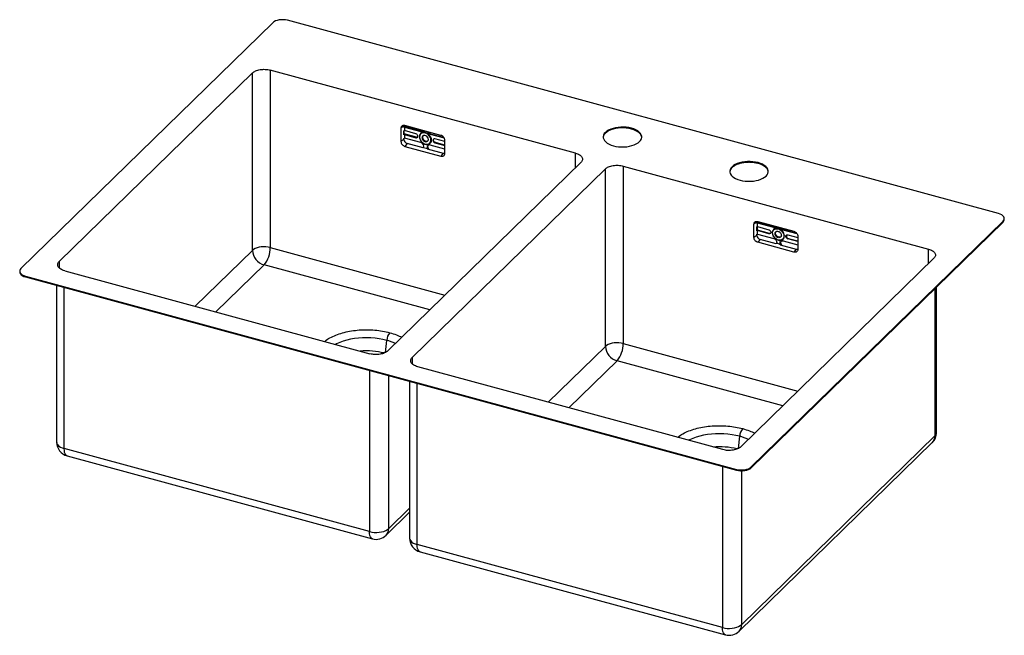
# Paper-space layout '_Trimetrico' of a CAD drawing. Header units: millimetres. Extents: x -209 to 686, y -530 to 29.
import ezdxf

# ---------------------------------------------------------------- set-up
doc = ezdxf.new("R2010")
doc.units = ezdxf.units.MM

psp = doc.layouts.new('_Trimetrico')

# ---------------------------------------------------------------- linework, layer by layer
at = {"color": 7, "linetype": 'Continuous', "lineweight": 25}
for p, q in [((680.38, -147.06), (34.76, 28.41)), ((21.25, 26.25), (-207.43, -196.94)), ((296.23, -92.16), (18.97, -16.8)), ((18.97, -16.8), (18.97, -177.95)), ((2.75, -19.38), (-172.72, -190.65)), ((2.75, -180.53), (2.75, -19.38)), ((140.44, -67.83), (137.7, -69.64)), ((137.7, -69.64), (137.7, -81.64)), ((140.44, -67.83), (140.44, -68.89)), ((140.57, -68.05), (140.44, -68.14)), ((140.81, -68.64), (140.44, -68.89)), ((156.16, -72.29), (140.57, -68.05)), ((140.81, -68.64), (140.81, -71.78)), ((140.81, -68.64), (155.74, -72.7)), ((173.96, -76.07), (141.24, -67.18)), ((347.07, -70.35), (347.07, -69.58)), ((140.44, -79.83), (137.7, -81.64)), ((140.44, -72.03), (140.81, -71.78)), ((140.44, -75.63), (140.44, -72.03)), ((140.44, -74.91), (140.57, -74.79)), ((140.81, -75.38), (140.44, -75.63)), ((140.44, -78.76), (140.81, -78.51)), ((140.44, -79.83), (140.44, -78.76)), ((140.57, -74.79), (140.57, -71.94)), ((151.69, -77.81), (140.57, -74.79)), ((151.27, -74.62), (140.81, -71.78)), ((140.81, -75.38), (140.81, -78.51)), ((140.81, -75.38), (151.27, -78.22)), ((155.74, -82.57), (140.81, -78.51)), ((151.27, -78.22), (151.69, -77.81)), ((154.57, -77.55), (154.41, -77.27)), ((155.74, -72.7), (156.16, -72.29)), ((156.87, -78.17), (157.29, -77.76)), ((164.13, -74.98), (164.55, -74.57)), ((164.13, -74.98), (176.85, -78.44)), ((164.55, -74.57), (176.44, -77.8)), ((164.92, -80.36), (165.46, -80.28)), ((166.74, -80.62), (167.16, -80.21)), ((177.5, -81.75), (168.6, -79.33)), ((177.5, -92.46), (177.5, -80.46)), ((143.29, -83.36), (141.24, -86.03)), ((141.24, -86.03), (173.96, -94.93)), ((157.77, -87.3), (143.29, -83.36)), ((158.1, -86.95), (161.77, -87.95)), ((161.48, -86.7), (161.9, -86.29)), ((161.54, -88.32), (176.02, -92.26)), ((162.54, -88.6), (162.67, -88.31)), ((177.5, -88.48), (164.13, -84.85)), ((168.6, -82.93), (169.02, -82.52)), ((168.6, -82.93), (177.5, -85.35)), ((177.5, -84.82), (169.02, -82.52)), ((176.02, -92.26), (173.96, -94.93)), ((125.77, -271.78), (301.25, -100.51)), ((147.88, -277.79), (323.36, -106.52)), ((323.36, -267.66), (323.36, -106.52)), ((339.57, -103.93), (616.83, -179.29)), ((339.57, -103.93), (339.57, -265.08)), ((462.04, -101.6), (462.04, -100.82)), ((685.72, -152.39), (685.72, -151.62)), ((455.88, -377.22), (684.56, -154.02)), ((455.88, -377.99), (684.56, -154.79)), ((461.04, -154.96), (458.3, -156.78)), ((458.3, -168.78), (458.3, -156.78)), ((461.04, -154.96), (461.04, -156.02)), ((461.17, -155.19), (461.04, -155.27)), ((461.42, -155.78), (461.04, -156.02)), ((461.04, -159.16), (461.42, -158.91)), ((461.04, -162.76), (461.04, -159.16)), ((476.76, -159.42), (461.17, -155.19)), ((461.17, -159.07), (461.17, -161.92)), ((461.42, -158.91), (461.42, -155.78)), ((476.34, -159.83), (461.42, -155.78)), ((461.42, -158.91), (471.87, -161.75)), ((461.84, -154.31), (494.56, -163.2)), ((476.34, -159.83), (476.76, -159.42)), ((684.56, -154.79), (684.56, -154.02)), ((461.04, -166.96), (458.3, -168.78)), ((461.04, -162.04), (461.17, -161.92)), ((461.42, -162.51), (461.04, -162.76)), ((461.04, -165.89), (461.42, -165.64)), ((461.04, -166.96), (461.04, -165.89)), ((461.17, -161.92), (472.29, -164.94)), ((461.42, -165.64), (461.42, -162.51)), ((471.87, -165.35), (461.42, -162.51)), ((461.42, -165.64), (476.34, -169.7)), ((471.87, -165.35), (472.29, -164.94)), ((475.17, -164.68), (475.01, -164.4)), ((477.47, -165.31), (477.89, -164.9)), ((484.73, -162.11), (485.15, -161.7)), ((497.49, -165.58), (484.73, -162.11)), ((485.15, -161.7), (497.05, -164.94)), ((485.52, -167.49), (486.06, -167.41)), ((487.35, -167.76), (487.77, -167.35)), ((489.2, -166.46), (498.1, -168.88)), ((489.2, -170.06), (489.62, -169.65)), ((489.62, -169.65), (498.1, -171.96)), ((498.1, -167.59), (498.1, -179.59)), ((463.89, -170.5), (461.84, -173.17)), ((494.56, -182.06), (461.84, -173.17)), ((478.37, -174.43), (463.89, -170.5)), ((482.37, -175.08), (478.7, -174.08)), ((482.08, -173.83), (482.5, -173.42)), ((482.14, -175.46), (496.62, -179.39)), ((483.14, -175.73), (483.27, -175.45)), ((484.73, -171.98), (498.1, -175.61)), ((498.1, -172.48), (489.2, -170.06)), ((621.85, -187.64), (446.37, -358.91)), ((496.62, -179.39), (494.56, -182.06)), ((-208.59, -199.35), (-208.59, -200.12)), ((-203.26, -203.9), (442.37, -379.37)), ((-203.26, -204.67), (-203.26, -203.9)), ((-203.26, -204.67), (442.37, -380.14)), ((-167.71, -199.01), (109.55, -274.36)), ((-175.01, -212.35), (-175.01, -354.69)), ((624.13, -345.9), (624.13, -213.77)), ((430.16, -361.49), (152.89, -286.14)), ((145.59, -299.48), (145.59, -441.82)), ((444.77, -526.41), (620.24, -355.13)), ((622.64, -349), (447.17, -520.27)), ((109.13, -435.92), (-168.13, -360.56)), ((-165.49, -367.14), (111.77, -442.49)), ((442.37, -380.14), (442.37, -379.37)), ((455.88, -377.99), (455.88, -377.22)), ((124.17, -439.27), (145.59, -418.36)), ((429.74, -523.05), (152.47, -447.7)), ((155.11, -454.27), (432.37, -529.62))]:
    psp.add_line(p, q, dxfattribs=at)
at = {"color": 8, "linetype": 'Continuous', "lineweight": 25}
for p, q in [((296.23, -105.4), (296.23, -92.16)), ((18.97, -177.95), (177.7, -221.09)), ((-49.18, -231.22), (2.75, -180.53)), ((616.83, -192.53), (616.83, -179.29)), ((-172.72, -190.65), (-172.72, -196.39)), ((13.37, -193.7), (-30.32, -236.34)), ((163.86, -234.6), (13.37, -193.7)), ((-168.13, -360.56), (-168.13, -214.22)), ((622.64, -215.22), (622.64, -349)), ((123.8, -273.17), (124.76, -262.22)), ((271.42, -318.35), (323.36, -267.66)), ((339.57, -265.08), (498.3, -308.22)), ((147.88, -277.79), (147.88, -283.52)), ((333.97, -280.83), (290.28, -323.48)), ((484.46, -321.73), (333.97, -280.83)), ((109.13, -289.58), (109.13, -435.92)), ((126.56, -433.14), (126.56, -294.31)), ((152.47, -447.7), (152.47, -301.35)), ((444.4, -360.3), (445.36, -349.35)), ((429.74, -376.71), (429.74, -523.05)), ((447.17, -520.27), (447.17, -380.74)), ((145.59, -414.57), (126.56, -433.14))]:
    psp.add_line(p, q, dxfattribs=at)
at = {"color": 7, "linetype": 'Continuous', "lineweight": 25, "flags": 128}
for points in [[(34.76, 28.41), (32.94, 28.79), (31.02, 28.98), (29.06, 28.97), (27.14, 28.77), (25.33, 28.38), (23.71, 27.82), (22.33, 27.1), (21.25, 26.25)], [(140.54, -67.12), (140.5, -67.3), (140.44, -67.83)], [(347.07, -70.35), (344.78, -69.83), (342.38, -69.49), (339.9, -69.32), (337.41, -69.34), (334.94, -69.54), (332.55, -69.92), (330.3, -70.47), (328.22, -71.18), (326.35, -72.04), (324.74, -73.02), (323.42, -74.11), (322.42, -75.29), (321.75, -76.53), (321.43, -77.8), (321.42, -77.93)], [(347.07, -69.58), (344.78, -69.06), (342.38, -68.71), (339.9, -68.55), (337.41, -68.57), (334.94, -68.77), (332.55, -69.15), (330.3, -69.7), (328.22, -70.41), (326.35, -71.27), (324.74, -72.25), (323.42, -73.34), (322.42, -74.52), (321.75, -75.76), (321.43, -77.03), (321.47, -78.32), (321.86, -79.59), (322.59, -80.82), (323.66, -81.98), (325.04, -83.05), (326.71, -84.01), (328.62, -84.84), (330.73, -85.52)], [(330.73, -85.52), (333.02, -86.04), (335.43, -86.38), (337.9, -86.55), (340.4, -86.53), (342.87, -86.33), (345.25, -85.95), (347.51, -85.4), (349.59, -84.69), (351.45, -83.83), (353.06, -82.85), (354.38, -81.75), (355.38, -80.58), (356.05, -79.34), (356.37, -78.06), (356.34, -76.78), (355.95, -75.51), (355.21, -74.28), (354.14, -73.12), (352.76, -72.04), (351.1, -71.08), (349.19, -70.26), (347.07, -69.58)], [(356.39, -77.93), (356.34, -77.55), (355.95, -76.28), (355.21, -75.05), (354.14, -73.89), (352.76, -72.82), (351.1, -71.86), (349.19, -71.03), (347.07, -70.35)], [(165.46, -80.28), (165.3, -78.95), (164.83, -77.61), (164.07, -76.35), (163.07, -75.22), (161.89, -74.3), (160.6, -73.64), (159.27, -73.27), (157.97, -73.23), (156.79, -73.51), (155.8, -74.1), (155.04, -74.95), (154.57, -76.03), (154.41, -77.27)], [(154.41, -77.27), (154.57, -78.6), (155.04, -79.93), (155.8, -81.2), (156.79, -82.33), (157.97, -83.25), (159.27, -83.91), (160.6, -84.27), (161.89, -84.32), (163.07, -84.04), (164.07, -83.45), (164.83, -82.59), (165.3, -81.51), (165.46, -80.28)], [(164.92, -80.36), (164.74, -79.02), (164.23, -77.67), (163.41, -76.4), (162.33, -75.32), (161.09, -74.48), (159.75, -73.94), (158.41, -73.75), (157.16, -73.91), (156.09, -74.42), (155.27, -75.23), (154.75, -76.3), (154.57, -77.55)], [(154.57, -77.55), (154.75, -78.9), (155.27, -80.25), (156.09, -81.51), (157.16, -82.6), (158.41, -83.44), (159.75, -83.97), (161.09, -84.16), (162.33, -84), (163.41, -83.5), (164.23, -82.68), (164.74, -81.61), (164.92, -80.36)], [(162.62, -79.74), (162.45, -78.74), (161.95, -77.76), (161.18, -76.93), (160.25, -76.35), (159.25, -76.08), (158.31, -76.15), (157.54, -76.57), (157.05, -77.27), (156.87, -78.17)], [(156.87, -78.17), (157.05, -79.17), (157.54, -80.15), (158.31, -80.98), (159.25, -81.56), (160.25, -81.84), (161.18, -81.76), (161.95, -81.35), (162.45, -80.64), (162.62, -79.74)], [(157.7, -76.44), (157.47, -76.86), (157.29, -77.76)], [(157.29, -77.76), (157.47, -78.76), (157.96, -79.74), (158.73, -80.57), (159.67, -81.15), (160.67, -81.43), (161.6, -81.35), (162.21, -81.06)], [(462.04, -100.82), (459.76, -100.31), (457.35, -99.96), (454.88, -99.8), (452.38, -99.82), (449.91, -100.02), (447.53, -100.4), (445.27, -100.95), (443.19, -101.66), (441.33, -102.51), (439.72, -103.5), (438.4, -104.59), (437.39, -105.77), (436.73, -107.01), (436.41, -108.28), (436.44, -109.57), (436.83, -110.84), (437.57, -112.07), (438.64, -113.23), (440.02, -114.3), (441.68, -115.26), (443.59, -116.09), (445.71, -116.77)], [(445.71, -116.77), (448, -117.28), (450.4, -117.63), (452.88, -117.79), (455.37, -117.78), (457.84, -117.57), (460.23, -117.19), (462.48, -116.64), (464.56, -115.93), (466.43, -115.08), (468.03, -114.09), (469.35, -113), (470.36, -111.82), (471.03, -110.59), (471.35, -109.31), (471.31, -108.02), (470.92, -106.75), (470.18, -105.53), (469.11, -104.36), (467.74, -103.29), (466.07, -102.33), (464.16, -101.5), (462.04, -100.82)], [(471.36, -109.18), (471.31, -108.8), (470.92, -107.53), (470.18, -106.3), (469.11, -105.13), (467.74, -104.06), (466.07, -103.1), (464.16, -102.28), (462.04, -101.6)], [(684.56, -154.02), (685.3, -153.08), (685.67, -152.09), (685.66, -151.08), (685.27, -150.09), (684.51, -149.16), (683.41, -148.33), (682.02, -147.62), (680.38, -147.06)], [(461.15, -154.22), (461.1, -154.43), (461.04, -154.96)], [(486.06, -167.41), (485.9, -166.08), (485.43, -164.75), (484.67, -163.48), (483.68, -162.35), (482.5, -161.43), (481.2, -160.77), (479.87, -160.41), (478.57, -160.36), (477.4, -160.64), (476.4, -161.23), (475.64, -162.09), (475.17, -163.17), (475.01, -164.4)], [(475.17, -164.68), (475.35, -163.43), (475.87, -162.36), (476.69, -161.55), (477.76, -161.04), (479.01, -160.88), (480.35, -161.07), (481.69, -161.61), (482.94, -162.45), (484.01, -163.54), (484.83, -164.8), (485.35, -166.15), (485.52, -167.49)], [(475.01, -164.4), (475.17, -165.73), (475.64, -167.07), (476.4, -168.33), (477.4, -169.46), (478.57, -170.38), (479.87, -171.04), (481.2, -171.41), (482.5, -171.45), (483.68, -171.17), (484.67, -170.58), (485.43, -169.73), (485.9, -168.65), (486.06, -167.41)], [(485.52, -167.49), (485.35, -168.74), (484.83, -169.81), (484.01, -170.63), (482.94, -171.13), (481.69, -171.3), (480.35, -171.1), (479.01, -170.57), (477.76, -169.73), (476.69, -168.64), (475.87, -167.38), (475.35, -166.03), (475.17, -164.68)], [(18.97, -177.95), (17.04, -177.53), (15, -177.29), (12.91, -177.24), (10.84, -177.37), (8.84, -177.69), (6.98, -178.18), (5.31, -178.84), (3.89, -179.63), (2.75, -180.53)], [(-208.59, -200.12), (-208.54, -200.65), (-208.14, -201.64), (-207.38, -202.57), (-206.29, -203.41), (-204.89, -204.12), (-203.26, -204.67)], [(-207.43, -196.94), (-208.18, -197.88), (-208.55, -198.87), (-208.54, -199.88), (-208.14, -200.87), (-207.38, -201.8), (-206.29, -202.64), (-204.89, -203.35), (-203.26, -203.9)], [(339.57, -265.08), (337.64, -264.66), (335.6, -264.43), (333.51, -264.37), (331.44, -264.51), (329.44, -264.82), (327.58, -265.32), (325.91, -265.97), (324.49, -266.76), (323.36, -267.66)], [(442.37, -379.37), (444.18, -379.75), (446.11, -379.94), (448.07, -379.94), (449.99, -379.74), (451.8, -379.34), (453.42, -378.78), (454.8, -378.06), (455.88, -377.22)], [(442.37, -380.14), (444.18, -380.52), (446.11, -380.71), (448.07, -380.71), (449.99, -380.51), (451.8, -380.12), (453.42, -379.55), (454.8, -378.83), (455.88, -377.99)], [(109.13, -435.92), (111.21, -436.37), (113.4, -436.62), (115.65, -436.68), (117.88, -436.54), (120.02, -436.19), (122.03, -435.66), (123.82, -434.97), (125.34, -434.12), (126.56, -433.14)], [(429.74, -523.05), (431.81, -523.5), (434, -523.76), (436.25, -523.81), (438.48, -523.67), (440.63, -523.33), (442.63, -522.8), (444.42, -522.1), (445.95, -521.25), (447.17, -520.27)]]:
    psp.add_lwpolyline(points, dxfattribs=at)
at = {"color": 8, "linetype": 'Continuous', "lineweight": 25, "flags": 128}
for points in [[(124.76, -262.22), (121.34, -261.4), (117.79, -260.74), (114.13, -260.27), (110.41, -259.97), (106.64, -259.86), (102.87, -259.93), (99.14, -260.19), (95.46, -260.63), (91.89, -261.25), (88.44, -262.04), (85.16, -263), (82.07, -264.11), (79.19, -265.36), (78.23, -265.85)], [(445.36, -349.35), (441.94, -348.53), (438.39, -347.88), (434.74, -347.4), (431.01, -347.1), (427.24, -346.99), (423.48, -347.07), (419.74, -347.33), (416.06, -347.77), (412.49, -348.38), (409.04, -349.17), (405.76, -350.13), (402.67, -351.24), (399.8, -352.5), (398.83, -352.98)], [(-175.01, -354.69), (-175, -354.94), (-174.72, -356.09), (-174.06, -357.2), (-173.03, -358.23), (-171.67, -359.15), (-170.02, -359.94), (-168.13, -360.56)], [(-165.49, -367.14), (-165.98, -366.93), (-166.72, -366.3), (-167.32, -365.3), (-167.77, -363.99), (-168.04, -362.39), (-168.13, -360.56)], [(111.77, -442.49), (111.28, -442.29), (110.54, -441.65), (109.94, -440.66), (109.5, -439.35), (109.23, -437.75), (109.13, -435.92)], [(145.59, -441.82), (145.6, -442.07), (145.88, -443.22), (146.55, -444.33), (147.57, -445.36), (148.93, -446.28), (150.58, -447.07), (152.47, -447.7)], [(155.11, -454.27), (154.62, -454.07), (153.88, -453.43), (153.28, -452.44), (152.83, -451.12), (152.56, -449.53), (152.47, -447.7)], [(432.37, -529.62), (431.89, -529.42), (431.14, -528.78), (430.54, -527.79), (430.1, -526.48), (429.83, -524.88), (429.74, -523.05)]]:
    psp.add_lwpolyline(points, dxfattribs=at)
at = {"color": 7, "linetype": 'Continuous', "lineweight": 25}
for centre, radius, start, end in [((144.35, -79.59), 3.92, 183.39156, 254.33381), ((150.58, -77.07), 2.55, 3.39156, 74.33381), ((151.76, -76.95), 1.37, 248.8623, 0.92226), ((156.42, -70.8), 2.02, 250.09701, 330.99339), ((156.84, -70.16), 2.24, 252.33779, 302.15918), ((165.19, -71.37), 3.77, 201.23122, 253.6437), ((168.11, -80.6), 1.37, 68.8623, 180.92226), ((154.75, -86.07), 3.64, 3.39156, 74.33381), ((163.43, -86.67), 1.95, 68.8623, 180.92226), ((164.48, -86.66), 3, 180.7729, 205.38308), ((163.91, -86.24), 2.02, 144.94773, 181.26399), ((165.2, -86.19), 3.31, 181.77796, 220.05884), ((169.29, -80.47), 2.55, 183.39156, 254.33381), ((176.76, -89.75), 2.61, 253.51982, 286.51874), ((477.44, -157.27), 2.26, 252.46221, 299.50153), ((682.4, -152.27), 3.32, 310.64064, 357.99746), ((464.95, -166.73), 3.92, 183.39156, 254.33381), ((472.76, -163.43), 1.58, 252.46295, 299.48593), ((489.18, -167.32), 1.42, 145.86153, 181.23684), ((490.31, -167.2), 2.55, 183.39156, 254.33381), ((-5.31, -178.19), 24.27, 320.28571, 0.57067), ((485.08, -173.79), 3, 180.7729, 205.38308), ((484.43, -173.36), 1.94, 135.35447, 181.91129), ((485.8, -173.32), 3.31, 181.77796, 220.05884), ((17.29, -179.68), 14.56, 183.35026, 254.37511), ((497.36, -176.88), 2.61, 253.51982, 286.51874), ((136.77, -262.97), 12.03, 140.2523, 176.41488), ((337.89, -266.81), 14.56, 183.35026, 254.37511), ((315.3, -265.32), 24.27, 320.28571, 0.57067), ((457.37, -350.1), 12.03, 140.2523, 176.41488), ((611.23, -345.9), 12.9, 314.30503, 0), ((-162.11, -354.69), 12.9, 180, 254.79549), ((115.15, -430.04), 12.9, 254.79549, 314.30503), ((158.49, -441.82), 12.9, 180, 254.79549), ((435.76, -517.17), 12.9, 254.79549, 314.30503)]:
    psp.add_arc(centre, radius, start, end, dxfattribs=at)
at = {"color": 8, "linetype": 'Continuous', "lineweight": 25}
for centre, radius, start, end in [((111.78, -310.93), 50.41, 65.52838, 75.08372), ((106.32, -340.78), 69.02, 76.41561, 94.59703), ((619.79, -345.72), 4.35, 310.99923, 357.63887), ((432.38, -398.06), 50.41, 65.52838, 75.08372), ((614.26, -349.26), 8.39, 315.53024, 1.73552), ((426.92, -427.91), 69.02, 76.41561, 94.59703), ((118.18, -433.4), 8.39, 315.53024, 1.73552), ((438.78, -520.53), 8.39, 315.53024, 1.73552)]:
    psp.add_arc(centre, radius, start, end, dxfattribs=at)
at = {"color": 7, "linetype": 'Continuous', "lineweight": 25}
for points, knots in [([(2.75, -19.38), (3.49, -18.67), (4.5, -18.03), (6.91, -16.99), (8.32, -16.6), (11.32, -16.12), (12.92, -16.04), (16.04, -16.19), (17.58, -16.42), (18.97, -16.8)], [0, 0, 0, 0, 0.25, 0.25, 0.5, 0.5, 0.75, 0.75, 1, 1, 1, 1]), ([(141.24, -67.18), (140.78, -67.05), (140.31, -67.01), (139.46, -67.12), (139.06, -67.27), (138.41, -67.73), (138.15, -68.04), (137.79, -68.77), (137.7, -69.19), (137.7, -69.64)], [0, 0, 0, 0, 0.25, 0.25, 0.5, 0.5, 0.75, 0.75, 1, 1, 1, 1]), ([(152.85, -77.72), (152.68, -77.79), (152.33, -77.93), (151.9, -77.85), (151.69, -77.81)], [0, 0, 0, 0, 0.490786, 1, 1, 1, 1]), ([(164.55, -74.57), (164.17, -74.42), (163.4, -74.1), (162.66, -73.41), (162.45, -72.98), (162.43, -72.94)], [0, 0, 0, 0, 0.4693106, 0.9386182, 1, 1, 1, 1]), ([(167.16, -80.21), (167.17, -79.94), (167.18, -79.65), (167.35, -79.48), (167.36, -79.48)], [0, 0, 0, 0, 0.9643883, 1, 1, 1, 1]), ([(169.02, -82.52), (168.78, -82.45), (168.53, -82.34), (168.09, -82.04), (167.88, -81.85), (167.54, -81.42), (167.4, -81.18), (167.21, -80.7), (167.16, -80.45), (167.16, -80.21)], [0, 0, 0, 0, 0.25, 0.25, 0.5, 0.5, 0.75, 0.75, 1, 1, 1, 1]), ([(177.5, -80.46), (177.5, -80.01), (177.41, -79.54), (177.05, -78.61), (176.79, -78.16), (176.14, -77.35), (175.74, -76.99), (174.89, -76.41), (174.42, -76.2), (173.96, -76.07)], [0, 0, 0, 0, 0.25, 0.25, 0.5, 0.5, 0.75, 0.75, 1, 1, 1, 1]), ([(137.7, -81.64), (137.7, -82.09), (137.79, -82.57), (138.15, -83.49), (138.41, -83.94), (139.06, -84.76), (139.46, -85.12), (140.31, -85.69), (140.78, -85.91), (141.24, -86.03)], [0, 0, 0, 0, 0.25, 0.25, 0.5, 0.5, 0.75, 0.75, 1, 1, 1, 1]), ([(173.96, -94.93), (174.42, -95.05), (174.89, -95.09), (175.74, -94.98), (176.14, -94.83), (176.79, -94.37), (177.05, -94.07), (177.41, -93.33), (177.5, -92.91), (177.5, -92.46)], [0, 0, 0, 0, 0.25, 0.25, 0.5, 0.5, 0.75, 0.75, 1, 1, 1, 1]), ([(296.23, -92.16), (297.62, -92.53), (298.86, -93.05), (300.87, -94.3), (301.63, -95.02), (302.56, -96.57), (302.73, -97.39), (302.43, -99), (301.98, -99.79), (301.25, -100.51)], [0, 0, 0, 0, 0.25, 0.25, 0.5, 0.5, 0.75, 0.75, 1, 1, 1, 1]), ([(323.36, -106.52), (324.09, -105.8), (325.1, -105.16), (327.52, -104.13), (328.92, -103.73), (331.92, -103.26), (333.52, -103.17), (336.65, -103.32), (338.18, -103.56), (339.57, -103.93)], [0, 0, 0, 0, 0.25, 0.25, 0.5, 0.5, 0.75, 0.75, 1, 1, 1, 1]), ([(462.04, -101.6), (461, -101.35), (458.91, -100.86), (455.51, -100.54), (452.06, -100.54), (448.67, -100.9), (445.49, -101.59), (442.63, -102.59), (440.2, -103.85), (438.29, -105.33), (437.02, -106.98), (436.39, -108.42), (436.44, -109.29), (436.46, -109.57)], [0, 0, 0, 0, 0.095485, 0.19097, 0.286455, 0.38194, 0.477425, 0.57291, 0.668395, 0.76388, 0.859365, 0.95485, 1, 1, 1, 1]), ([(458.3, -156.78), (458.3, -156.33), (458.39, -155.9), (458.75, -155.17), (459.01, -154.86), (459.67, -154.4), (460.06, -154.26), (460.91, -154.15), (461.38, -154.18), (461.84, -154.31)], [0, 0, 0, 0, 0.25, 0.25, 0.5, 0.5, 0.75, 0.75, 1, 1, 1, 1]), ([(478.76, -158.91), (478.76, -158.94), (478.67, -159.32), (478.11, -159.71), (477.26, -160), (476.65, -159.89), (476.34, -159.83)], [0, 0, 0, 0, 0.036658, 0.410584, 0.705294, 1, 1, 1, 1]), ([(484.73, -162.11), (484.34, -161.96), (483.57, -161.65), (482.7, -160.77), (482.42, -160.13), (482.3, -159.87)], [0, 0, 0, 0, 0.374729, 0.749456, 1, 1, 1, 1]), ([(485.15, -161.7), (484.77, -161.55), (484, -161.24), (483.27, -160.55), (483.06, -160.12), (483.03, -160.07)], [0, 0, 0, 0, 0.469311, 0.938618, 1, 1, 1, 1]), ([(461.84, -173.17), (461.38, -173.04), (460.91, -172.83), (460.06, -172.25), (459.67, -171.89), (459.01, -171.08), (458.75, -170.62), (458.39, -169.7), (458.3, -169.22), (458.3, -168.78)], [0, 0, 0, 0, 0.25, 0.25, 0.5, 0.5, 0.75, 0.75, 1, 1, 1, 1]), ([(471.87, -161.75), (472.11, -161.82), (472.35, -161.93), (472.8, -162.23), (473.01, -162.42), (473.35, -162.85), (473.49, -163.09), (473.68, -163.57), (473.73, -163.82), (473.73, -164.06)], [0, 0, 0, 0, 0.25, 0.25, 0.5, 0.5, 0.75, 0.75, 1, 1, 1, 1]), ([(473.73, -164.06), (473.73, -164.29), (473.68, -164.51), (473.49, -164.9), (473.35, -165.06), (473.01, -165.3), (472.8, -165.38), (472.35, -165.44), (472.11, -165.42), (471.87, -165.35)], [0, 0, 0, 0, 0.25, 0.25, 0.5, 0.5, 0.75, 0.75, 1, 1, 1, 1]), ([(476.34, -169.7), (476.69, -169.79), (477.03, -169.95), (477.67, -170.39), (477.97, -170.66), (478.46, -171.27), (478.66, -171.61), (478.92, -172.3), (478.99, -172.66), (478.99, -172.99)], [0, 0, 0, 0, 0.25, 0.25, 0.5, 0.5, 0.75, 0.75, 1, 1, 1, 1]), ([(477.47, -165.31), (477.47, -164.94), (477.55, -164.6), (477.84, -164), (478.05, -163.75), (478.58, -163.38), (478.9, -163.26), (479.6, -163.17), (479.97, -163.2), (480.72, -163.41), (481.1, -163.58), (481.8, -164.05), (482.11, -164.34), (482.65, -165), (482.86, -165.37), (483.15, -166.12), (483.22, -166.51), (483.22, -166.87)], [0, 0, 0, 0, 0.125, 0.125, 0.25, 0.25, 0.375, 0.375, 0.5, 0.5, 0.625, 0.625, 0.75, 0.75, 0.875, 0.875, 1, 1, 1, 1]), ([(483.22, -166.87), (483.22, -167.23), (483.15, -167.58), (482.86, -168.17), (482.65, -168.43), (482.11, -168.8), (481.8, -168.92), (481.1, -169.01), (480.72, -168.98), (479.97, -168.77), (479.6, -168.6), (478.9, -168.13), (478.58, -167.84), (478.05, -167.18), (477.84, -166.81), (477.55, -166.06), (477.47, -165.67), (477.47, -165.31)], [0, 0, 0, 0, 0.125, 0.125, 0.25, 0.25, 0.375, 0.375, 0.5, 0.5, 0.625, 0.625, 0.75, 0.75, 0.875, 0.875, 1, 1, 1, 1]), ([(477.89, -164.9), (477.93, -164.54), (477.98, -163.93), (478.38, -163.54), (478.54, -163.39)], [0, 0, 0, 0, 0.594301, 1, 1, 1, 1]), ([(482.69, -168.24), (482.43, -168.37), (481.87, -168.65), (480.76, -168.53), (479.64, -168.01), (478.69, -167.13), (478.02, -166.03), (477.94, -165.27), (477.89, -164.9)], [0, 0, 0, 0, 0.15057, 0.320457, 0.490343, 0.660229, 0.830115, 1, 1, 1, 1]), ([(487.35, -167.76), (487.35, -167.52), (487.39, -167.3), (487.58, -166.91), (487.72, -166.75), (488.06, -166.51), (488.27, -166.44), (488.72, -166.38), (488.96, -166.4), (489.2, -166.46)], [0, 0, 0, 0, 0.25, 0.25, 0.5, 0.5, 0.75, 0.75, 1, 1, 1, 1]), ([(489.2, -170.06), (488.96, -170), (488.72, -169.88), (488.27, -169.58), (488.06, -169.39), (487.72, -168.96), (487.58, -168.73), (487.39, -168.24), (487.35, -167.99), (487.35, -167.76)], [0, 0, 0, 0, 0.25, 0.25, 0.5, 0.5, 0.75, 0.75, 1, 1, 1, 1]), ([(494.56, -163.2), (495.03, -163.33), (495.49, -163.54), (496.34, -164.12), (496.74, -164.48), (497.39, -165.29), (497.65, -165.74), (498.01, -166.67), (498.1, -167.14), (498.1, -167.59)], [0, 0, 0, 0, 0.25, 0.25, 0.5, 0.5, 0.75, 0.75, 1, 1, 1, 1]), ([(478.99, -172.99), (478.99, -173.04), (478.99, -173.14), (478.97, -173.29), (478.95, -173.43), (478.91, -173.62), (478.83, -173.84), (478.75, -174), (478.7, -174.08)], [0, 0, 0, 0, 0.124746, 0.249387, 0.374363, 0.500107, 0.750542, 1, 1, 1, 1]), ([(482.08, -173.83), (482.08, -173.49), (482.15, -173.18), (482.41, -172.63), (482.61, -172.39), (483.1, -172.05), (483.4, -171.94), (484.04, -171.86), (484.38, -171.89), (484.73, -171.98)], [0, 0, 0, 0, 0.25, 0.25, 0.5, 0.5, 0.75, 0.75, 1, 1, 1, 1]), ([(498.1, -179.59), (498.1, -180.04), (498.01, -180.46), (497.65, -181.2), (497.39, -181.51), (496.74, -181.96), (496.34, -182.11), (495.49, -182.22), (495.03, -182.19), (494.56, -182.06)], [0, 0, 0, 0, 0.25, 0.25, 0.5, 0.5, 0.75, 0.75, 1, 1, 1, 1]), ([(616.83, -179.29), (618.22, -179.67), (619.47, -180.19), (621.47, -181.43), (622.23, -182.16), (623.16, -183.7), (623.33, -184.52), (623.04, -186.13), (622.58, -186.92), (621.85, -187.64)], [0, 0, 0, 0, 0.25, 0.25, 0.5, 0.5, 0.75, 0.75, 1, 1, 1, 1]), ([(-167.71, -199.01), (-169.1, -198.63), (-170.34, -198.11), (-172.35, -196.86), (-173.11, -196.14), (-174.04, -194.59), (-174.2, -193.77), (-173.91, -192.16), (-173.46, -191.37), (-172.72, -190.65)], [0, 0, 0, 0, 0.25, 0.25, 0.5, 0.5, 0.75, 0.75, 1, 1, 1, 1]), ([(125.77, -271.78), (125.03, -272.49), (124.03, -273.13), (121.61, -274.17), (120.2, -274.56), (117.2, -275.04), (115.61, -275.12), (112.48, -274.97), (110.94, -274.74), (109.55, -274.36)], [0, 0, 0, 0, 0.25, 0.25, 0.5, 0.5, 0.75, 0.75, 1, 1, 1, 1]), ([(152.89, -286.14), (151.5, -285.76), (150.26, -285.24), (148.25, -284), (147.49, -283.27), (146.56, -281.72), (146.4, -280.9), (146.69, -279.29), (147.15, -278.5), (147.88, -277.79)], [0, 0, 0, 0, 0.25, 0.25, 0.5, 0.5, 0.75, 0.75, 1, 1, 1, 1]), ([(446.37, -358.91), (445.64, -359.63), (444.63, -360.27), (442.21, -361.3), (440.8, -361.69), (437.8, -362.17), (436.21, -362.26), (433.08, -362.11), (431.55, -361.87), (430.16, -361.49)], [0, 0, 0, 0, 0.25, 0.25, 0.5, 0.5, 0.75, 0.75, 1, 1, 1, 1])]:
    psp.add_open_spline(points, degree=3, knots=knots, dxfattribs=at)
for points in [[(158.1, -86.95), (157.99, -87.07), (157.88, -87.18), (157.77, -87.3)], [(158.1, -86.95), (158.29, -86.64), (158.39, -86.26), (158.39, -85.86)], [(161.54, -88.32), (161.61, -88.2), (161.69, -88.07), (161.77, -87.95)], [(478.7, -174.08), (478.59, -174.2), (478.48, -174.32), (478.37, -174.43)], [(482.14, -175.46), (482.21, -175.33), (482.29, -175.2), (482.37, -175.08)]]:
    psp.add_open_spline(points, degree=3, dxfattribs=at)
at = {"color": 8, "linetype": 'Continuous', "lineweight": 25}
for points, knots in [([(68.34, -263.16), (68.82, -262.76), (70.53, -261.3), (74.44, -259.14), (79.91, -256.77), (86.09, -254.89), (92.76, -253.52), (99.76, -252.71), (106.92, -252.47), (114.06, -252.82), (121.04, -253.71), (125.36, -254.75), (127.51, -255.28)], [0, 0, 0, 0, 0.040981, 0.147538, 0.254096, 0.360654, 0.467212, 0.573769, 0.680328, 0.786886, 0.893443, 1, 1, 1, 1]), ([(127.51, -255.28), (129.59, -255.89), (133.53, -257.06), (136.84, -258.68), (138.41, -259.44)], [0, 0, 0, 0, 0.525061, 1, 1, 1, 1]), ([(388.94, -350.29), (389.42, -349.89), (391.13, -348.43), (395.04, -346.28), (400.51, -343.9), (406.7, -342.02), (413.36, -340.65), (420.36, -339.84), (427.52, -339.6), (434.66, -339.95), (441.64, -340.84), (445.96, -341.89), (448.12, -342.41)], [0, 0, 0, 0, 0.040981, 0.147538, 0.254096, 0.360654, 0.467212, 0.573769, 0.680328, 0.786886, 0.893443, 1, 1, 1, 1]), ([(448.12, -342.41), (450.19, -343.03), (454.13, -344.2), (457.44, -345.81), (459.01, -346.58)], [0, 0, 0, 0, 0.525061, 1, 1, 1, 1])]:
    psp.add_open_spline(points, degree=3, knots=knots, dxfattribs=at)

doc.saveas('drawing.dxf')
